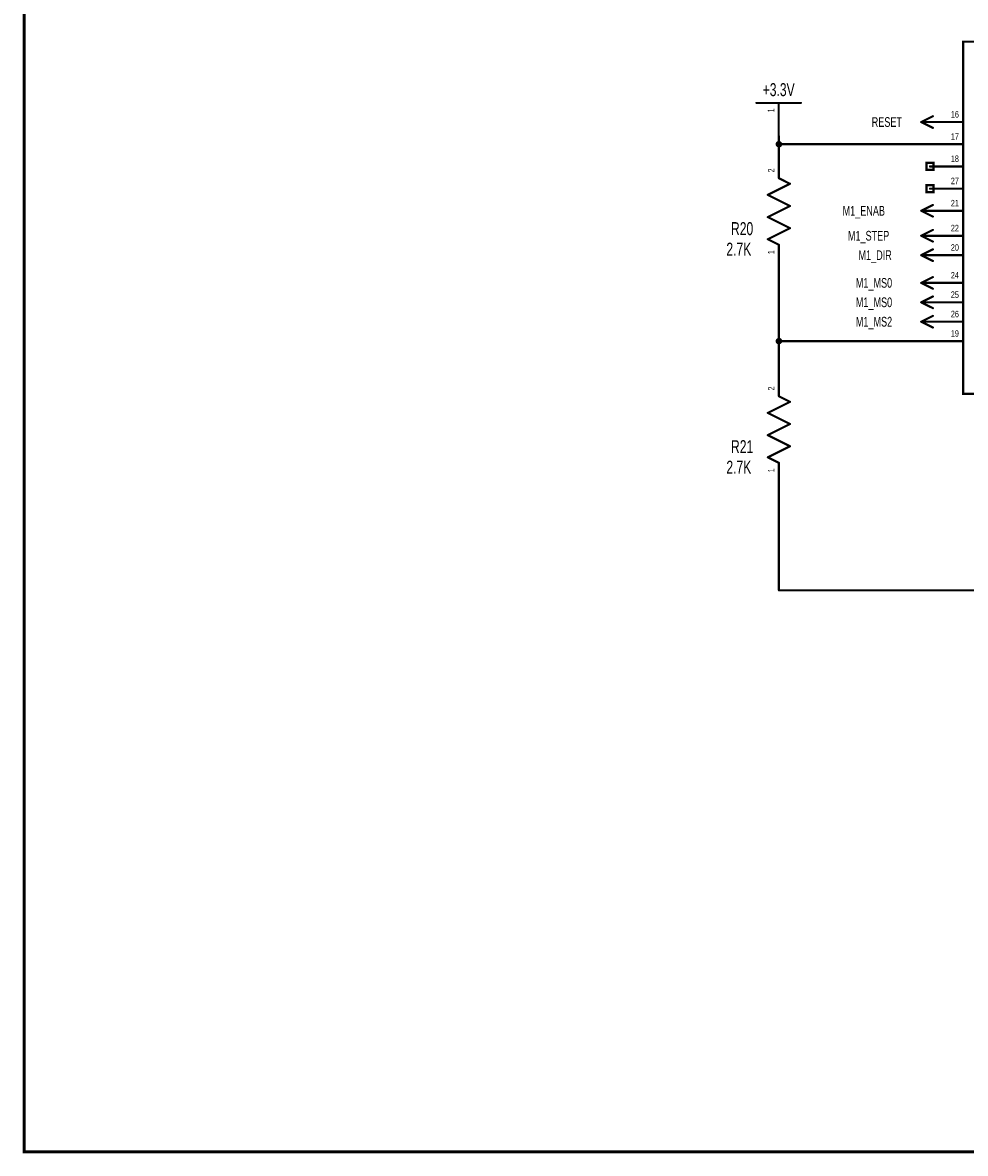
# Model space of a CAD drawing. Extents: x -2.1 to 9.4, y -2.2 to 5.9.
# Tile 1 of 7: x -2.1 to 2.2, y -2.2 to 2.9. Entities that reach past the tile are written whole.
import ezdxf
from ezdxf.enums import TextEntityAlignment as Align

# ---------------------------------------------------------------- set-up
doc = ezdxf.new("R2010")
doc.units = 0
for name, color, linetype in [('Element', 253, 'CONTINUOUS'), ('Net', 50, 'CONTINUOUS'), ('Pin', 50, 'CONTINUOUS'), ('Titles', 253, 'CONTINUOUS')]:
    doc.layers.add(name, color=color, linetype=linetype)

msp = doc.modelspace()

# ---------------------------------------------------------------- linework, layer by layer
at = {"layer": 'Element', "linetype": 'CONTINUOUS', "const_width": 0.0098}
for points in [[(2.1509, 2.7842), (3.0134, 2.7842), (3.0134, 1.1967), (2.1509, 1.1967), (2.1509, 2.7842)], [(1.2189, 2.5079), (1.4189, 2.5079)], [(1.2699, 2.0934), (1.3699, 2.1434)], [(1.3699, 2.1434), (1.3199, 2.1684)], [(1.3699, 2.0434), (1.2699, 2.0934)], [(1.2699, 1.9934), (1.3699, 2.0434)], [(1.3699, 1.9434), (1.2699, 1.9934)], [(1.2699, 1.8934), (1.3699, 1.9434)], [(1.3199, 1.8684), (1.2699, 1.8934)], [(1.3699, 1.1606), (1.3199, 1.1856)], [(1.2699, 1.1106), (1.3699, 1.1606)], [(1.3699, 1.0606), (1.2699, 1.1106)], [(1.2699, 1.0106), (1.3699, 1.0606)], [(1.3699, 0.9606), (1.2699, 1.0106)], [(1.2699, 0.9106), (1.3699, 0.9606)], [(1.3199, 0.8856), (1.2699, 0.9106)]]:
    msp.add_lwpolyline(points, dxfattribs=at)
at = {"layer": 'Element', "linetype": 'CONTINUOUS', "const_width": 0.0049}
for points in [[(1.2164, 2.5079, 1), (1.2213, 2.5079, 1), (1.2164, 2.5079, 1)], [(1.4164, 2.5079, 1), (1.4213, 2.5079, 1), (1.4164, 2.5079, 1)], [(1.3175, 2.1684, 1), (1.3224, 2.1684, 1), (1.3175, 2.1684, 1)], [(1.3675, 2.1434, 1), (1.3724, 2.1434, 1), (1.3675, 2.1434, 1)], [(1.3675, 2.1434, 1), (1.3724, 2.1434, 1), (1.3675, 2.1434, 1)], [(1.2675, 2.0934, 1), (1.2724, 2.0934, 1), (1.2675, 2.0934, 1)], [(1.2675, 2.0934, 1), (1.2724, 2.0934, 1), (1.2675, 2.0934, 1)], [(1.3675, 2.0434, 1), (1.3724, 2.0434, 1), (1.3675, 2.0434, 1)], [(1.3675, 2.0434, 1), (1.3724, 2.0434, 1), (1.3675, 2.0434, 1)], [(1.2675, 1.9934, 1), (1.2724, 1.9934, 1), (1.2675, 1.9934, 1)], [(1.2675, 1.9934, 1), (1.2724, 1.9934, 1), (1.2675, 1.9934, 1)], [(1.3675, 1.9434, 1), (1.3724, 1.9434, 1), (1.3675, 1.9434, 1)], [(1.3675, 1.9434, 1), (1.3724, 1.9434, 1), (1.3675, 1.9434, 1)], [(1.2675, 1.8934, 1), (1.2724, 1.8934, 1), (1.2675, 1.8934, 1)], [(1.2675, 1.8934, 1), (1.2724, 1.8934, 1), (1.2675, 1.8934, 1)], [(1.3175, 1.8684, 1), (1.3224, 1.8684, 1), (1.3175, 1.8684, 1)], [(1.3175, 1.1856, 1), (1.3224, 1.1856, 1), (1.3175, 1.1856, 1)], [(1.3675, 1.1606, 1), (1.3724, 1.1606, 1), (1.3675, 1.1606, 1)], [(1.3675, 1.1606, 1), (1.3724, 1.1606, 1), (1.3675, 1.1606, 1)], [(1.2675, 1.1106, 1), (1.2724, 1.1106, 1), (1.2675, 1.1106, 1)], [(1.2675, 1.1106, 1), (1.2724, 1.1106, 1), (1.2675, 1.1106, 1)], [(1.3675, 1.0606, 1), (1.3724, 1.0606, 1), (1.3675, 1.0606, 1)], [(1.3675, 1.0606, 1), (1.3724, 1.0606, 1), (1.3675, 1.0606, 1)], [(1.2675, 1.0106, 1), (1.2724, 1.0106, 1), (1.2675, 1.0106, 1)], [(1.2675, 1.0106, 1), (1.2724, 1.0106, 1), (1.2675, 1.0106, 1)], [(1.3675, 0.9606, 1), (1.3724, 0.9606, 1), (1.3675, 0.9606, 1)], [(1.3675, 0.9606, 1), (1.3724, 0.9606, 1), (1.3675, 0.9606, 1)], [(1.2675, 0.9106, 1), (1.2724, 0.9106, 1), (1.2675, 0.9106, 1)], [(1.2675, 0.9106, 1), (1.2724, 0.9106, 1), (1.2675, 0.9106, 1)], [(1.3175, 0.8856, 1), (1.3224, 0.8856, 1), (1.3175, 0.8856, 1)]]:
    msp.add_lwpolyline(points, format="xyb", dxfattribs=at)
at = {"layer": 'Net', "linetype": 'CONTINUOUS', "const_width": 0.0098}
for points in [[(1.3199, 2.3579), (1.3199, 2.3217)], [(1.3101, 2.3217), (1.3106, 2.3187), (1.312, 2.3159), (1.3142, 2.3137), (1.3169, 2.3123), (1.3199, 2.3119), (1.323, 2.3123), (1.3257, 2.3137), (1.3279, 2.3159), (1.3293, 2.3187), (1.3298, 2.3217), (1.3293, 2.3247), (1.3279, 2.3275), (1.3257, 2.3297), (1.323, 2.3311), (1.3199, 2.3315), (1.3169, 2.3311), (1.3142, 2.3297), (1.312, 2.3275), (1.3106, 2.3247), (1.3101, 2.3217)], [(1.3199, 2.3217), (2.0009, 2.3217)], [(1.3199, 1.4342), (1.3199, 1.7184)], [(1.3101, 1.4342), (1.3106, 1.4312), (1.312, 1.4284), (1.3142, 1.4262), (1.3169, 1.4248), (1.3199, 1.4244), (1.323, 1.4248), (1.3257, 1.4262), (1.3279, 1.4284), (1.3293, 1.4312), (1.3298, 1.4342), (1.3293, 1.4372), (1.3279, 1.44), (1.3257, 1.4422), (1.323, 1.4436), (1.3199, 1.444), (1.3169, 1.4436), (1.3142, 1.4422), (1.312, 1.44), (1.3106, 1.4372), (1.3101, 1.4342)], [(2.0009, 1.4342), (1.3199, 1.4342)], [(1.3199, 1.3356), (1.3199, 1.4342)], [(1.3199, 0.7356), (1.3199, 0.3108)], [(1.3199, 0.3108), (2.4508, 0.3108)]]:
    msp.add_lwpolyline(points, dxfattribs=at)
at = {"layer": 'Net', "linetype": 'CONTINUOUS', "const_width": 0.0049}
for points in [[(1.3175, 2.3579, 1), (1.3224, 2.3579, 1), (1.3175, 2.3579, 1)], [(1.3076, 2.3217, 1), (1.3126, 2.3217, 1), (1.3076, 2.3217, 1)], [(1.3175, 2.3217, 1), (1.3224, 2.3217, 1), (1.3175, 2.3217, 1)], [(1.3175, 2.3217, 1), (1.3224, 2.3217, 1), (1.3175, 2.3217, 1)], [(1.9984, 2.3217, 1), (2.0034, 2.3217, 1), (1.9984, 2.3217, 1)], [(1.3175, 1.7184, 1), (1.3224, 1.7184, 1), (1.3175, 1.7184, 1)], [(1.3076, 1.4342, 1), (1.3126, 1.4342, 1), (1.3076, 1.4342, 1)], [(1.3175, 1.4342, 1), (1.3224, 1.4342, 1), (1.3175, 1.4342, 1)], [(1.3175, 1.4342, 1), (1.3224, 1.4342, 1), (1.3175, 1.4342, 1)], [(1.3175, 1.4342, 1), (1.3224, 1.4342, 1), (1.3175, 1.4342, 1)], [(1.9984, 1.4342, 1), (2.0034, 1.4342, 1), (1.9984, 1.4342, 1)], [(1.3175, 1.3356, 1), (1.3224, 1.3356, 1), (1.3175, 1.3356, 1)], [(1.3175, 0.7356, 1), (1.3224, 0.7356, 1), (1.3175, 0.7356, 1)], [(1.3175, 0.3108, 1), (1.3224, 0.3108, 1), (1.3175, 0.3108, 1)], [(1.3175, 0.3108, 1), (1.3224, 0.3108, 1), (1.3175, 0.3108, 1)]]:
    msp.add_lwpolyline(points, format="xyb", dxfattribs=at)
at = {"layer": 'Pin', "linetype": 'CONTINUOUS', "const_width": 0.0049}
for points in [[(1.3164, 2.5079, 1), (1.3213, 2.5079, 1), (1.3164, 2.5079, 1)], [(2.0116, 2.4479, 1), (2.0165, 2.4479, 1), (2.0116, 2.4479, 1)], [(1.9591, 2.4217, 1), (1.964, 2.4217, 1), (1.9591, 2.4217, 1)], [(1.9591, 2.4217, 1), (1.964, 2.4217, 1), (1.9591, 2.4217, 1)], [(1.9591, 2.4217, 1), (1.964, 2.4217, 1), (1.9591, 2.4217, 1)], [(1.9984, 2.4217, 1), (2.0034, 2.4217, 1), (1.9984, 2.4217, 1)], [(1.9984, 2.4217, 1), (2.0034, 2.4217, 1), (1.9984, 2.4217, 1)], [(2.0116, 2.3955, 1), (2.0165, 2.3955, 1), (2.0116, 2.3955, 1)], [(2.1484, 2.4217, 1), (2.1534, 2.4217, 1), (2.1484, 2.4217, 1)], [(1.3164, 2.3579, 1), (1.3213, 2.3579, 1), (1.3164, 2.3579, 1)], [(1.3175, 2.3184, 1), (1.3224, 2.3184, 1), (1.3175, 2.3184, 1)], [(1.9984, 2.3217, 1), (2.0034, 2.3217, 1), (1.9984, 2.3217, 1)], [(2.1484, 2.3217, 1), (2.1534, 2.3217, 1), (2.1484, 2.3217, 1)], [(1.9984, 2.2217, 1), (2.0034, 2.2217, 1), (1.9984, 2.2217, 1)], [(2.1484, 2.2217, 1), (2.1534, 2.2217, 1), (2.1484, 2.2217, 1)], [(1.3175, 2.1684, 1), (1.3224, 2.1684, 1), (1.3175, 2.1684, 1)], [(1.9984, 2.1217, 1), (2.0034, 2.1217, 1), (1.9984, 2.1217, 1)], [(2.1484, 2.1217, 1), (2.1534, 2.1217, 1), (2.1484, 2.1217, 1)], [(2.0116, 2.0479, 1), (2.0165, 2.0479, 1), (2.0116, 2.0479, 1)], [(1.9591, 2.0217, 1), (1.964, 2.0217, 1), (1.9591, 2.0217, 1)], [(1.9591, 2.0217, 1), (1.964, 2.0217, 1), (1.9591, 2.0217, 1)], [(1.9591, 2.0217, 1), (1.964, 2.0217, 1), (1.9591, 2.0217, 1)], [(1.9984, 2.0217, 1), (2.0034, 2.0217, 1), (1.9984, 2.0217, 1)], [(1.9984, 2.0217, 1), (2.0034, 2.0217, 1), (1.9984, 2.0217, 1)], [(2.0116, 1.9955, 1), (2.0165, 1.9955, 1), (2.0116, 1.9955, 1)], [(2.1484, 2.0217, 1), (2.1534, 2.0217, 1), (2.1484, 2.0217, 1)], [(2.0116, 1.9354, 1), (2.0165, 1.9354, 1), (2.0116, 1.9354, 1)], [(1.9591, 1.9092, 1), (1.964, 1.9092, 1), (1.9591, 1.9092, 1)], [(1.9591, 1.9092, 1), (1.964, 1.9092, 1), (1.9591, 1.9092, 1)], [(1.9591, 1.9092, 1), (1.964, 1.9092, 1), (1.9591, 1.9092, 1)], [(1.9984, 1.9092, 1), (2.0034, 1.9092, 1), (1.9984, 1.9092, 1)], [(1.9984, 1.9092, 1), (2.0034, 1.9092, 1), (1.9984, 1.9092, 1)], [(2.0116, 1.883, 1), (2.0165, 1.883, 1), (2.0116, 1.883, 1)], [(2.1484, 1.9092, 1), (2.1534, 1.9092, 1), (2.1484, 1.9092, 1)], [(1.3175, 1.8684, 1), (1.3224, 1.8684, 1), (1.3175, 1.8684, 1)], [(2.0116, 1.8479, 1), (2.0165, 1.8479, 1), (2.0116, 1.8479, 1)], [(1.9591, 1.8217, 1), (1.964, 1.8217, 1), (1.9591, 1.8217, 1)], [(1.9591, 1.8217, 1), (1.964, 1.8217, 1), (1.9591, 1.8217, 1)], [(1.9591, 1.8217, 1), (1.964, 1.8217, 1), (1.9591, 1.8217, 1)], [(1.9984, 1.8217, 1), (2.0034, 1.8217, 1), (1.9984, 1.8217, 1)], [(1.9984, 1.8217, 1), (2.0034, 1.8217, 1), (1.9984, 1.8217, 1)], [(2.0116, 1.7955, 1), (2.0165, 1.7955, 1), (2.0116, 1.7955, 1)], [(2.1484, 1.8217, 1), (2.1534, 1.8217, 1), (2.1484, 1.8217, 1)], [(1.3175, 1.7184, 1), (1.3224, 1.7184, 1), (1.3175, 1.7184, 1)], [(1.9591, 1.6967, 1), (1.964, 1.6967, 1), (1.9591, 1.6967, 1)], [(1.9591, 1.6967, 1), (1.964, 1.6967, 1), (1.9591, 1.6967, 1)], [(1.9591, 1.6967, 1), (1.964, 1.6967, 1), (1.9591, 1.6967, 1)], [(1.9984, 1.6967, 1), (2.0034, 1.6967, 1), (1.9984, 1.6967, 1)], [(1.9984, 1.6967, 1), (2.0034, 1.6967, 1), (1.9984, 1.6967, 1)], [(2.0116, 1.7229, 1), (2.0165, 1.7229, 1), (2.0116, 1.7229, 1)], [(2.1484, 1.6967, 1), (2.1534, 1.6967, 1), (2.1484, 1.6967, 1)], [(2.0116, 1.6705, 1), (2.0165, 1.6705, 1), (2.0116, 1.6705, 1)], [(2.0116, 1.6354, 1), (2.0165, 1.6354, 1), (2.0116, 1.6354, 1)], [(1.9591, 1.6092, 1), (1.964, 1.6092, 1), (1.9591, 1.6092, 1)], [(1.9591, 1.6092, 1), (1.964, 1.6092, 1), (1.9591, 1.6092, 1)], [(1.9591, 1.6092, 1), (1.964, 1.6092, 1), (1.9591, 1.6092, 1)], [(1.9984, 1.6092, 1), (2.0034, 1.6092, 1), (1.9984, 1.6092, 1)], [(1.9984, 1.6092, 1), (2.0034, 1.6092, 1), (1.9984, 1.6092, 1)], [(2.0116, 1.583, 1), (2.0165, 1.583, 1), (2.0116, 1.583, 1)], [(2.1484, 1.6092, 1), (2.1534, 1.6092, 1), (2.1484, 1.6092, 1)], [(2.0116, 1.5479, 1), (2.0165, 1.5479, 1), (2.0116, 1.5479, 1)], [(1.9591, 1.5217, 1), (1.964, 1.5217, 1), (1.9591, 1.5217, 1)], [(1.9591, 1.5217, 1), (1.964, 1.5217, 1), (1.9591, 1.5217, 1)], [(1.9591, 1.5217, 1), (1.964, 1.5217, 1), (1.9591, 1.5217, 1)], [(1.9984, 1.5217, 1), (2.0034, 1.5217, 1), (1.9984, 1.5217, 1)], [(1.9984, 1.5217, 1), (2.0034, 1.5217, 1), (1.9984, 1.5217, 1)], [(2.0116, 1.4955, 1), (2.0165, 1.4955, 1), (2.0116, 1.4955, 1)], [(2.1484, 1.5217, 1), (2.1534, 1.5217, 1), (2.1484, 1.5217, 1)], [(1.9984, 1.4342, 1), (2.0034, 1.4342, 1), (1.9984, 1.4342, 1)], [(2.1484, 1.4342, 1), (2.1534, 1.4342, 1), (2.1484, 1.4342, 1)], [(1.3175, 1.3356, 1), (1.3224, 1.3356, 1), (1.3175, 1.3356, 1)], [(1.3175, 1.1856, 1), (1.3224, 1.1856, 1), (1.3175, 1.1856, 1)], [(1.3175, 0.8856, 1), (1.3224, 0.8856, 1), (1.3175, 0.8856, 1)], [(1.3175, 0.7356, 1), (1.3224, 0.7356, 1), (1.3175, 0.7356, 1)]]:
    msp.add_lwpolyline(points, format="xyb", dxfattribs=at)
at = {"layer": 'Pin', "linetype": 'CONTINUOUS', "const_width": 0.0098}
for points in [[(1.3189, 2.5079), (1.3189, 2.3579)], [(2.014, 2.4479), (1.9615, 2.4217)], [(2.014, 2.3955), (1.9615, 2.4217)], [(2.0009, 2.4217), (1.9615, 2.4217)], [(2.1509, 2.4217), (2.0009, 2.4217)], [(1.3199, 2.1684), (1.3199, 2.3184)], [(2.1509, 2.3217), (2.0009, 2.3217)], [(1.9851, 2.2375), (2.0166, 2.2375), (2.0166, 2.206), (1.9851, 2.206), (1.9851, 2.2375)], [(2.1509, 2.2217), (2.0009, 2.2217)], [(1.9851, 2.1374), (2.0166, 2.1374), (2.0166, 2.106), (1.9851, 2.106), (1.9851, 2.1374)], [(2.1509, 2.1217), (2.0009, 2.1217)], [(2.014, 2.0479), (1.9615, 2.0217)], [(2.014, 1.9955), (1.9615, 2.0217)], [(2.0009, 2.0217), (1.9615, 2.0217)], [(2.1509, 2.0217), (2.0009, 2.0217)], [(2.014, 1.9354), (1.9615, 1.9092)], [(2.014, 1.883), (1.9615, 1.9092)], [(2.0009, 1.9092), (1.9615, 1.9092)], [(2.1509, 1.9092), (2.0009, 1.9092)], [(1.3199, 1.8684), (1.3199, 1.7184)], [(2.014, 1.8479), (1.9615, 1.8217)], [(2.014, 1.7955), (1.9615, 1.8217)], [(2.0009, 1.8217), (1.9615, 1.8217)], [(2.1509, 1.8217), (2.0009, 1.8217)], [(2.014, 1.7229), (1.9615, 1.6967)], [(2.014, 1.6705), (1.9615, 1.6967)], [(2.0009, 1.6967), (1.9615, 1.6967)], [(2.1509, 1.6967), (2.0009, 1.6967)], [(2.014, 1.6354), (1.9615, 1.6092)], [(2.014, 1.583), (1.9615, 1.6092)], [(2.0009, 1.6092), (1.9615, 1.6092)], [(2.1509, 1.6092), (2.0009, 1.6092)], [(2.014, 1.5479), (1.9615, 1.5217)], [(2.014, 1.4955), (1.9615, 1.5217)], [(2.0009, 1.5217), (1.9615, 1.5217)], [(2.1509, 1.5217), (2.0009, 1.5217)], [(2.1509, 1.4342), (2.0009, 1.4342)], [(1.3199, 1.1856), (1.3199, 1.3356)], [(1.3199, 0.8856), (1.3199, 0.7356)]]:
    msp.add_lwpolyline(points, dxfattribs=at)
at = {"layer": 'Titles', "linetype": 'CONTINUOUS', "const_width": 0.0131}
msp.add_lwpolyline([(9.4095, -2.2204), (-2.0835, -2.2204), (-2.0835, 5.8476), (9.4095, 5.8476), (9.4095, -2.2204)], dxfattribs=at)

# ---------------------------------------------------------------- texts
at = {"layer": 'Element', "width": 0.7}
for s, p in [('+3.3V', (1.3189, 2.521)), ('R20', (1.154, 1.8947)), ('2.7K', (1.1392, 1.8023)), ('R21', (1.154, 0.9119)), ('2.7K', (1.1392, 0.8195))]:
    msp.add_text(s, height=0.0583, dxfattribs=at).set_placement(p, align=Align.BOTTOM_CENTER)
at = {"layer": 'Pin', "width": 0.7}
for s, p in [('1', (1.2696, 2.4653)), ('2', (1.2707, 2.1947)), ('1', (1.2707, 1.8258)), ('2', (1.2707, 1.2118)), ('1', (1.2707, 0.843))]:
    msp.add_text(s, height=0.0292, rotation=90, dxfattribs=at).set_placement(p, align=Align.TOP_LEFT)
for s, height, p in [('16', 0.0292, (2.0951, 2.4709)), ('RESET', 0.0437, (1.7384, 2.4436)), ('17', 0.0292, (2.0951, 2.3709)), ('18', 0.0292, (2.0951, 2.2709)), ('27', 0.0292, (2.0951, 2.1709)), ('M1_ENAB', 0.0437, (1.6072, 2.0436)), ('21', 0.0292, (2.0951, 2.0709)), ('22', 0.0292, (2.0951, 1.9584)), ('M1_STEP', 0.0437, (1.6311, 1.9311)), ('M1_DIR', 0.0437, (1.6788, 1.8436)), ('20', 0.0292, (2.0951, 1.8709)), ('24', 0.0292, (2.0951, 1.7459)), ('M1_MS0', 0.0437, (1.6668, 1.7186)), ('M1_MS0', 0.0437, (1.6668, 1.6311)), ('25', 0.0292, (2.0951, 1.6584)), ('M1_MS2', 0.0437, (1.6668, 1.5436)), ('26', 0.0292, (2.0951, 1.5709)), ('19', 0.0292, (2.0951, 1.4834))]:
    msp.add_text(s, height=height, dxfattribs=at).set_placement(p, align=Align.TOP_LEFT)

doc.saveas('drawing.dxf')
